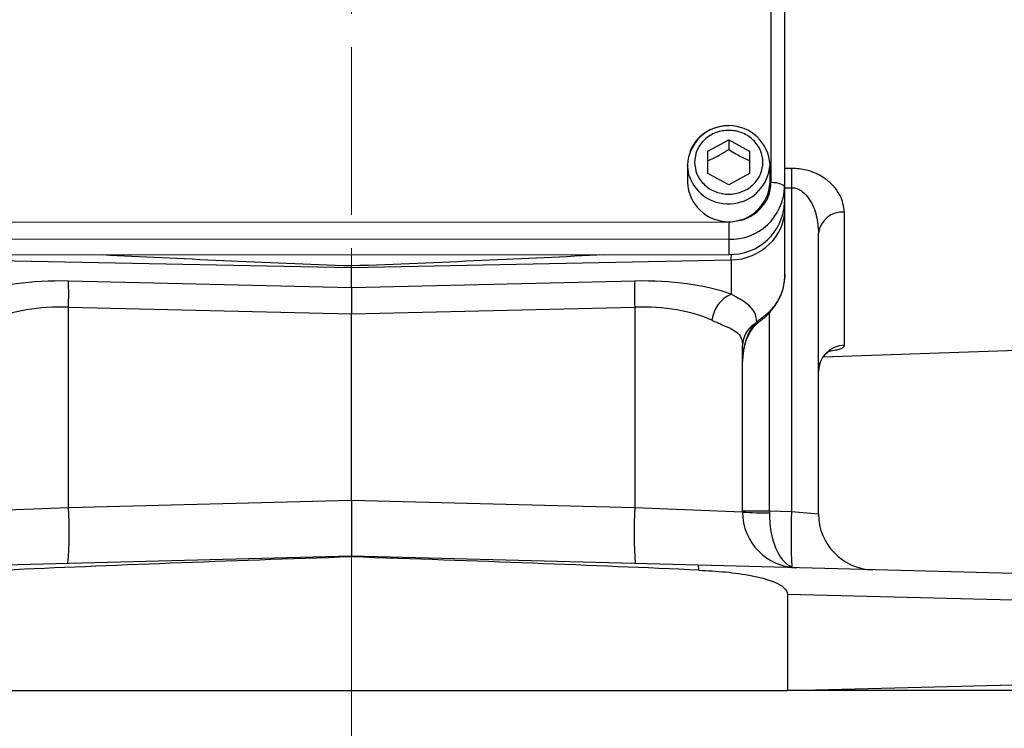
# Model space of a CAD drawing. Header units: inches. Extents: x 0.6 to 16.3, y 0.2 to 11.5.
# Tile 3 of 10: x 3 to 5.9, y 4.6 to 6.7. Entities that reach past the tile are written whole.
import ezdxf

# ---------------------------------------------------------------- set-up
doc = ezdxf.new("R2010")
doc.units = ezdxf.units.IN
doc.header["$MEASUREMENT"] = 0
doc.linetypes.add('CENTERX2', pattern=[0.8, 0.5, -0.1, 0.1, -0.1])
doc.styles.add('SLDTEXTSTYLE0', font='TXT', dxfattribs={"width": 0.75})
doc.dimstyles.new('SLDDIMSTYLE3', dxfattribs={"dimtxt": 0.137795, "dimasz": 0.14, "dimexe": 0, "dimexo": 0.0625, "dimgap": 0.034449, "dimtad": 0, "dimdec": 1, "dimlfac": 1.5, "dimrnd": 1e-09, "dimzin": 4, "dimdsep": 46, "dimtxsty": 'SLDTEXTSTYLE0', "dimblk1": 'CLOSED', "dimblk2": 'CLOSED', "dimsah": 1, "dimcen": 0.09, "dimadec": 0, "dimazin": 1, "dimtfac": 1, "dimtdec": 1, "dimtofl": 0, "dimtmove": 0, "dimatfit": 3, "dimldrblk": 'CLOSED', "dimfxl": 0, "dimfrac": 2, "dimtolj": 1, "dimtzin": 12, "dimarcsym": 0})

# ---------------------------------------------------------------- blocks, each defined once
blk = doc.blocks.new('_Closed')
at = {"color": 0, "linetype": 'ByBlock', "lineweight": -2}
for p, q in [((-1, 0.166667), (0, 0)), ((-1, 0.166667), (-1, -0.166667)), ((0, 0), (-1, -0.166667)), ((0, 0), (-1, 0))]:
    blk.add_line(p, q, dxfattribs=at)
blk = doc.blocks.new('_D_10')
at = {"color": 7, "linetype": 'Continuous', "lineweight": 0}
for p, q in [((1.6455, 4.7265), (1.6455, 4.1507)), ((6.3122, 4.7265), (6.3122, 4.1507)), ((4.9527, 4.3885), (4.9107, 4.3885)), ((4.9107, 4.3885), (4.9107, 4.1698)), ((5.2582, 4.3885), (5.3001, 4.3885)), ((5.3001, 4.3885), (5.3001, 4.1698)), ((1.6455, 4.19), (4.7899, 4.19)), ((6.3122, 4.19), (5.421, 4.19)), ((4.9107, 4.1698), (4.9527, 4.1698)), ((5.3001, 4.1698), (5.2582, 4.1698))]:
    blk.add_line(p, q, dxfattribs=at)
at = {"color": 7, "linetype": 'Continuous', "lineweight": 18, "xscale": 0.14, "yscale": 0.14, "rotation": 180.0000000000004}
blk.add_blockref('_Closed', (1.6455, 4.19, -0.0033), dxfattribs=at)
at = {"color": 7, "linetype": 'Continuous', "lineweight": 18, "xscale": 0.14, "yscale": 0.14}
blk.add_blockref('_Closed', (6.3122, 4.19, -0.0033), dxfattribs=at)
at = {"color": 7, "linetype": 'Continuous', "lineweight": 18, "char_height": 0.1378, "attachment_point": 1, "style": 'SLDTEXTSTYLE0'}
for s, insert in [('178', (4.9527, 4.3474)), ('7.0', (4.9782, 4.1412))]:
    blk.add_mtext(s, dxfattribs=dict(at, insert=insert))

msp = doc.modelspace()

# ---------------------------------------------------------------- linework, layer by layer
at = {"color": 7, "linetype": 'CENTERX2', "lineweight": 18}
for p, q in [((3.9789, 3.7614), (3.9789, 11.0023)), ((3.9789, 5.1412), (3.9789, 3.7614))]:
    msp.add_line(p, q, dxfattribs=at)
at = {"color": 7, "linetype": 'Continuous', "lineweight": 25}
for p, q in [((5.2309, 6.2584), (5.2305, 7.192)), ((5.2705, 7.1777), (5.2709, 6.2441)), ((5.2722, 6.181), (5.2722, 7.1252)), ((5.0419, 6.3517), (5.1042, 6.3853)), ((5.1042, 6.3853), (5.1666, 6.3517)), ((5.1042, 6.3853), (5.1042, 6.3566)), ((5.0419, 6.2845), (5.0419, 6.3517)), ((5.1666, 6.3517), (5.1666, 6.2845)), ((4.9809, 6.3104), (4.9809, 6.2584)), ((5.2275, 6.2584), (5.2275, 6.3104)), ((5.1042, 6.2509), (5.0419, 6.2845)), ((5.1666, 6.2845), (5.1042, 6.2509)), ((5.2709, 6.2441), (5.2709, 6.1987)), ((5.2918, 6.2423), (5.2918, 5.2746)), ((5.2722, 6.0767), (5.2722, 6.181)), ((5.4494, 5.7724), (5.4494, 6.1695)), ((2.8509, 6.1393), (5.1043, 6.1401)), ((5.1043, 6.0884), (2.8509, 6.0877)), ((5.1043, 6.0884), (5.1043, 6.043)), ((5.3722, 5.2682), (5.3722, 6.1068)), ((5.2722, 5.9833), (5.2722, 6.0767)), ((2.8464, 6.0265), (3.9789, 6.0038)), ((2.8509, 6.0423), (5.1043, 6.043)), ((3.9789, 6.0038), (5.1114, 6.0265)), ((5.1114, 6.0265), (5.1114, 5.9246)), ((3.9789, 6.0038), (3.9789, 6.0096)), ((3.9789, 5.9432), (3.9789, 6.0038)), ((3.9789, 5.9432), (3.1339, 5.9635)), ((4.8238, 5.9635), (3.9789, 5.9432)), ((3.9789, 5.9432), (3.9789, 5.8655)), ((3.1339, 5.8858), (3.9789, 5.8655)), ((3.1339, 5.2868), (3.1339, 5.8858)), ((3.9789, 5.8655), (4.8238, 5.8858)), ((4.8238, 5.8858), (4.8238, 5.2868)), ((3.9789, 5.3089), (3.9789, 5.8655)), ((5.1877, 5.8418), (5.1815, 5.8354)), ((5.1455, 5.2742), (5.1455, 5.7714)), ((5.3863, 5.7371), (6.3446, 5.7705)), ((3.9789, 5.3089), (3.1339, 5.2868)), ((3.9789, 5.3089), (3.9789, 5.1424)), ((4.8238, 5.2868), (3.9789, 5.3089)), ((3.1339, 5.2868), (2.8122, 5.2742)), ((5.1455, 5.2742), (4.8238, 5.2868)), ((5.226, 5.2763), (5.1455, 5.2763)), ((5.2918, 5.2746), (5.226, 5.2763)), ((5.3722, 5.2682), (5.2918, 5.2746)), ((3.9789, 5.1424), (2.944, 5.1153)), ((3.9789, 5.1401), (3.9789, 5.1424)), ((5.0138, 5.1153), (3.9789, 5.1424)), ((6.2343, 5.0833), (5.0138, 5.1153)), ((5.2796, 5.0288), (5.2796, 4.7415)), ((5.2796, 5.0288), (6.3122, 5.0033)), ((6.3122, 4.7659), (5.3237, 4.7415)), ((2.6782, 4.7415), (5.2796, 4.7415)), ((5.3237, 4.7415), (5.2796, 4.7415))]:
    msp.add_line(p, q, dxfattribs=at)
at = {"color": 8, "linetype": 'Continuous', "lineweight": 25}
for p, q in [((5.2918, 6.2997), (5.2722, 6.2994)), ((5.2722, 6.242), (5.2918, 6.2423)), ((5.226, 5.2763), (5.226, 5.8697))]:
    msp.add_line(p, q, dxfattribs=at)
at = {"color": 7, "linetype": 'Continuous', "lineweight": 25, "flags": 128}
for points in [[(4.9859, 6.2779), (4.9848, 6.2818), (4.9809, 6.3104)], [(5.2309, 6.2584), (5.2387, 6.2581), (5.2462, 6.2573), (5.2531, 6.256), (5.2592, 6.2542), (5.2641, 6.252), (5.2678, 6.2496), (5.2701, 6.2469), (5.2709, 6.2441)], [(5.1043, 6.1401), (5.1043, 6.1325), (5.1043, 6.1247), (5.1043, 6.1169), (5.1043, 6.1095), (5.1043, 6.1027), (5.1043, 6.0968), (5.1043, 6.0919), (5.1043, 6.0884)]]:
    msp.add_lwpolyline(points, dxfattribs=at)
at = {"color": 8, "linetype": 'Continuous', "lineweight": 25, "flags": 128}
for points in [[(5.2289, 5.8761), (5.2303, 5.8746), (5.2304, 5.8743)], [(5.1877, 5.8418), (5.1923, 5.8411), (5.1956, 5.8422)]]:
    msp.add_lwpolyline(points, dxfattribs=at)
at = {"color": 7, "linetype": 'Continuous', "lineweight": 25}
for centre, radius, start, end in [((5.1042, 6.3041), 0.1235, 2.9591, 177.0409), ((6.9887, 6.271), 1.6971, 179.0308, 180.9692), ((5.1042, 6.2642), 0.1235, 182.714, 357.286), ((5.1096, 6.2497), 0.1614, 268.1193, 357.988), ((5.1096, 6.2044), 0.1614, 268.1193, 357.988), ((5.4439, 6.0975), 0.0723, 85.6248, 172.5959), ((1.9806, 5.9246), 1.154, 358.0694, 1.9306), ((5.9772, 5.9246), 1.154, 178.0694, 181.9306), ((5.153, 5.8337), 0.1, 114.5912, 172.4368), ((5.222, 5.7705), 0.0765, 122.001, 179.3459), ((5.4515, 5.6931), 0.0793, 91.5042, 179.5403), ((1.9382, 5.2139), 1.1979, 355.5123, 3.4878), ((6.0196, 5.2139), 1.1979, 176.5122, 184.4877), ((5.3122, 5.2742), 0.1667, 180, 268.5), ((5.2063, 6.0588), 0.787, 265.5721, 271.4279), ((7.0241, 5.1976), 1.734, 177.4571, 182.8718), ((5.5389, 5.2682), 0.1667, 180, 268.5), ((4.9478, 5.1042), 0.0669, 356.9295, 9.5086), ((5.286, 5.151), 0.0408, 258.1732, 278.8268)]:
    msp.add_arc(centre, radius, start, end, dxfattribs=at)
at = {"color": 8, "linetype": 'Continuous', "lineweight": 25}
for centre, radius, start, end in [((5.1035, 6.3181), 0.1243, 198.8751, 356.4471), ((5.2602, 6.1807), 0.012, 1.3192, 31.8079), ((4.8289, 6.0494), 0.2834, 355.3782, 358.7563), ((5.1836, 5.844), 0.00892, 256.1343, 309.5604)]:
    msp.add_arc(centre, radius, start, end, dxfattribs=at)
at = {"color": 7, "linetype": 'Continuous', "lineweight": 25}
for centre, major_axis, ratio, start_param, end_param in [((5.1055, 6.1821), (0.1665, -0.0084), 0.933273, 4.794445, 6.330335), ((4.3621, 6.0708), (2.2923, -0.0747), 0.032567, 4.199576, 4.545488), ((3.5957, 6.0708), (2.2923, 0.0747), 0.032567, 4.87929, 5.230248), ((3.1485, 5.8031), (0.4166, -0.0183), 0.383235, 1.622509, 2.398549), ((4.8093, 5.8031), (0.4166, 0.0183), 0.383235, 0.743044, 1.519084), ((3.1455, 5.7254), (0.3332, -0.0202), 0.478472, 1.634733, 2.410774), ((4.8122, 5.7254), (0.3332, 0.0202), 0.478472, 0.730819, 1.506859), ((5.2289, 5.7232), (0, 0.1363), 0.611254, 0.604732, 1.570796), ((5.3122, 5.2742), (0.0044, 0.1666), 0.517444, 1.596976, 2.958877), ((5.2289, 5.2764), (0.0022, 0.1667), 0.017441, 1.571481, 1.596748), ((4.7055, 5.0814), (-3.0561, -0.08), 0.026168, 4.951764, 5.326342), ((3.2523, 5.0814), (-3.0561, 0.08), 0.026168, 4.098436, 4.473014)]:
    msp.add_ellipse(centre, major_axis=major_axis, ratio=ratio, start_param=start_param, end_param=end_param, dxfattribs=at)
for points, knots in [([(5.1042, 6.427), (5.0941, 6.4264), (5.08, 6.4255), (5.0601, 6.4196), (5.0438, 6.4127), (5.026, 6.4014), (5.0098, 6.3864), (4.9964, 6.369), (4.991, 6.3557), (4.9884, 6.3495)], [0, 0, 0, 0, 0.200277, 0.280576, 0.414001, 0.55321, 0.703486, 0.862081, 1, 1, 1, 1]), ([(5.0022, 6.3181), (5.0036, 6.3301), (5.0057, 6.3485), (5.0184, 6.3707), (5.0316, 6.3859), (5.0479, 6.3983), (5.0716, 6.4098), (5.1042, 6.4156), (5.1368, 6.4098), (5.1605, 6.3983), (5.1769, 6.3859), (5.1901, 6.3707), (5.2024, 6.3485), (5.2087, 6.3181), (5.2024, 6.2877), (5.1901, 6.2655), (5.1769, 6.2503), (5.1605, 6.2379), (5.1368, 6.2264), (5.1042, 6.2206), (5.0716, 6.2264), (5.0479, 6.2379), (5.0316, 6.2503), (5.0184, 6.2655), (5.0057, 6.2877), (5.0036, 6.3061), (5.0022, 6.3181)], [0, 0, 0, 0, 0.059864, 0.09209, 0.125, 0.15791, 0.190136, 0.25, 0.309864, 0.34209, 0.375, 0.40791, 0.440136, 0.5, 0.559864, 0.59209, 0.625, 0.65791, 0.690136, 0.75, 0.809864, 0.84209, 0.875, 0.90791, 0.940136, 1, 1, 1, 1]), ([(5.0419, 6.323), (5.053, 6.328), (5.0738, 6.3373), (5.0946, 6.3505), (5.1042, 6.3566)], [0, 0, 0, 0, 0.534747, 1, 1, 1, 1]), ([(5.1042, 6.3566), (5.1154, 6.3496), (5.1362, 6.3364), (5.1569, 6.3273), (5.1666, 6.323)], [0, 0, 0, 0, 0.534747, 1, 1, 1, 1]), ([(5.4494, 6.1695), (5.447, 6.1862), (5.4434, 6.2116), (5.4211, 6.2437), (5.4048, 6.2595), (5.3837, 6.2754), (5.3583, 6.2894), (5.3215, 6.299), (5.2995, 6.2995), (5.2918, 6.2997)], [0, 0, 0, 0, 0.281, 0.426315, 0.571417, 0.588222, 0.767187, 0.91801, 1, 1, 1, 1]), ([(5.1043, 6.1401), (5.1202, 6.1417), (5.1447, 6.1441), (5.1742, 6.1589), (5.1945, 6.1742), (5.2108, 6.1931), (5.2266, 6.2206), (5.2292, 6.2435), (5.2309, 6.2584)], [0, 0, 0, 0, 0.239457, 0.368361, 0.5, 0.631639, 0.760543, 1, 1, 1, 1]), ([(5.2918, 6.2423), (5.2958, 6.2421), (5.3058, 6.2416), (5.3165, 6.2363), (5.3308, 6.2261), (5.3509, 6.2022), (5.3684, 6.159), (5.371, 6.124), (5.3722, 6.1068)], [0, 0, 0, 0, 0.0619489, 0.1567452, 0.1850957, 0.353468, 0.6816508, 1, 1, 1, 1]), ([(5.2298, 5.8748), (5.2347, 5.8803), (5.2472, 5.8948), (5.2606, 5.9213), (5.2705, 5.9522), (5.2715, 5.9727), (5.272, 5.9829)], [0, 0, 0, 0, 0.18366, 0.478988, 0.741139, 1, 1, 1, 1]), ([(5.1877, 5.8418), (5.1872, 5.8473), (5.186, 5.8607), (5.1774, 5.8785), (5.1612, 5.8946), (5.1393, 5.9089), (5.1207, 5.9193), (5.1114, 5.9246)], [0, 0, 0, 0, 0.161868, 0.389172, 0.619826, 0.808634, 1, 1, 1, 1]), ([(5.2289, 5.8761), (5.2281, 5.8753), (5.2161, 5.8622), (5.2015, 5.8517), (5.1877, 5.8418)], [0, 0, 0, 0, 0.062586, 1, 1, 1, 1]), ([(5.1955, 5.8424), (5.1983, 5.8445), (5.2102, 5.8532), (5.2225, 5.8638), (5.2298, 5.8737), (5.2303, 5.8745)], [0, 0, 0, 0, 0.22484, 0.941475, 1, 1, 1, 1]), ([(5.0539, 5.8468), (5.0646, 5.8422), (5.0862, 5.8327), (5.1127, 5.8215), (5.1327, 5.8085), (5.1439, 5.7922), (5.145, 5.7778), (5.1455, 5.7714)], [0, 0, 0, 0, 0.191641, 0.387772, 0.602568, 0.823877, 1, 1, 1, 1]), ([(5.1455, 5.7232), (5.1457, 5.7285), (5.1461, 5.7454), (5.1511, 5.7728), (5.1625, 5.8026), (5.1758, 5.8238), (5.1859, 5.8338), (5.1893, 5.8371)], [0, 0, 0, 0, 0.127076, 0.407768, 0.665619, 0.88888, 1, 1, 1, 1]), ([(5.1868, 5.8348), (5.189, 5.837), (5.1916, 5.8397), (5.195, 5.8416), (5.1956, 5.8419)], [0, 0, 0, 0, 0.816436, 1, 1, 1, 1]), ([(5.3729, 5.6954), (5.3727, 5.6975), (5.3721, 5.7067), (5.377, 5.7218), (5.3859, 5.7378), (5.3963, 5.7487), (5.405, 5.7548), (5.4096, 5.7569), (5.4096, 5.7569), (5.4096, 5.7569)], [0, 0, 0, 0, 0.061448, 0.275486, 0.462043, 0.628162, 0.777477, 0.909333, 1, 1, 1, 1]), ([(5.3722, 5.2682), (5.3723, 5.2638), (5.3724, 5.2593), (5.3723, 5.2615), (5.3723, 5.2615)], [0, 0, 0, 0, 0.999985, 1, 1, 1, 1]), ([(5.0146, 5.1006), (5.0413, 5.0992), (5.0947, 5.0963), (5.1605, 5.0874), (5.208, 5.0767), (5.2377, 5.0669), (5.2581, 5.0572), (5.2715, 5.0465), (5.2776, 5.0385), (5.2795, 5.032), (5.2796, 5.0293), (5.2796, 5.0288)], [0, 0, 0, 0, 0.280993, 0.561694, 0.696633, 0.791001, 0.890791, 0.930743, 0.971061, 0.994448, 1, 1, 1, 1]), ([(6.3084, 4.7415), (6.3066, 4.7415), (6.303, 4.7415), (6.2749, 4.7415), (6.2323, 4.7415), (6.1736, 4.7415), (6.0994, 4.7415), (6.011, 4.7415), (5.9097, 4.7415), (5.7964, 4.7415), (5.673, 4.7415), (5.551, 4.7415), (5.434, 4.7415), (5.3605, 4.7415), (5.3237, 4.7415)], [0, 0, 0, 0, 0.092005, 0.178274, 0.264818, 0.351087, 0.437327, 0.523844, 0.610082, 0.695958, 0.78211, 0.867984, 0.933992, 1, 1, 1, 1])]:
    msp.add_open_spline(points, degree=3, knots=knots, dxfattribs=at)
at = {"color": 8, "linetype": 'Continuous', "lineweight": 25}
for points, knots in [([(5.2722, 5.9833), (5.2705, 5.9663), (5.2671, 5.9326), (5.2469, 5.897), (5.2321, 5.8799), (5.2289, 5.8761)], [0, 0, 0, 0, 0.440119, 0.877499, 1, 1, 1, 1]), ([(5.4098, 5.7554), (5.4159, 5.7565), (5.4344, 5.7596), (5.447, 5.7656), (5.4488, 5.7706), (5.4494, 5.7724)], [0, 0, 0, 0, 0.241764, 0.724824, 1, 1, 1, 1])]:
    msp.add_open_spline(points, degree=3, knots=knots, dxfattribs=at)

# ---------------------------------------------------------------- dimensions: what is measured, and where the dimension line sits
at = {"color": 7, "linetype": 'Continuous', "lineweight": 18}
dim = msp.add_linear_dim(base=(6.3122, 4.19), p1=(1.6455, 4.7659), p2=(6.3122, 4.7659), dimstyle='SLDDIMSTYLE3', dxfattribs=at)
dim.commit()
dim.dimension.update_dxf_attribs({"geometry": '_D_10', "text_midpoint": (5.1054, 4.19), "dimtype": 160})

doc.saveas('drawing.dxf')
